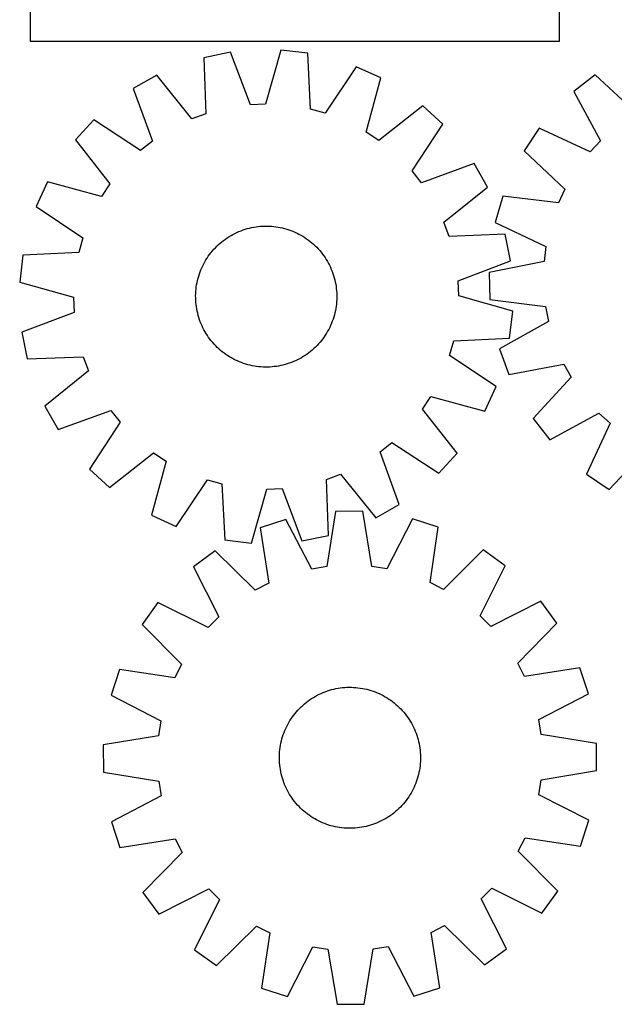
# Model space of a CAD drawing. Header units: millimetres. Extents: x 7 to 1493, y 7 to 2993.
# Tile 5 of 15: x 7 to 344, y 2120 to 2679. Entities that reach past the tile are written whole.
import ezdxf

# ---------------------------------------------------------------- set-up
doc = ezdxf.new("R2010")
doc.units = ezdxf.units.MM
doc.layers.add('CUT', color=7, linetype='CONTINUOUS', true_color=0x000000)

msp = doc.modelspace()

# ---------------------------------------------------------------- linework, layer by layer
at = {"layer": 'CUT'}
for p, q in [((12.757527, 2916.681187), (12.757527, 2666.681187)), ((312.757527, 2666.681187), (312.757527, 2741.681187)), ((12.757527, 2666.681187), (312.757527, 2666.681187)), ((126.240061, 2660.385016), (111.16125, 2657.325606)), ((137.512255, 2630.688006), (126.240061, 2660.385016)), ((154.752409, 2661.614593), (146.078637, 2631.057426)), ((170.03862, 2659.864655), (154.752409, 2661.614593)), ((171.582233, 2628.137821), (170.03862, 2659.864655)), ((111.16125, 2657.325606), (112.354687, 2625.583671)), ((84.424356, 2647.345409), (71.028963, 2639.776129)), ((104.32173, 2622.585174), (84.424356, 2647.345409)), ((197.535434, 2652.223252), (179.843504, 2625.842002)), ((211.532725, 2645.835264), (197.535434, 2652.223252)), ((332.967559, 2647.60195), (320.829882, 2638.146404)), ((356.287416, 2626.034405), (332.967559, 2647.60195)), ((203.196658, 2615.184248), (211.532725, 2645.835264)), ((71.028963, 2639.776129), (81.972787, 2609.956547)), ((320.829882, 2638.146404), (336.036853, 2610.258722)), ((146.078637, 2631.057426), (137.512255, 2630.688006)), ((235.322426, 2630.070875), (210.344146, 2610.447922)), ((246.660644, 2619.670136), (235.322426, 2630.070875)), ((112.354687, 2625.583671), (104.32173, 2622.585174)), ((179.843504, 2625.842002), (171.582233, 2628.137821)), ((48.684717, 2622.022243), (38.283978, 2610.684025)), ((75.259578, 2604.622487), (48.684717, 2622.022243)), ((229.260887, 2593.095275), (246.660644, 2619.670136)), ((210.344146, 2610.447922), (203.196658, 2615.184248)), ((301.337115, 2617.301792), (292.715423, 2604.558285)), ((330.180355, 2603.996071), (301.337115, 2617.301792)), ((38.283978, 2610.684025), (57.90693, 2585.705745)), ((81.972787, 2609.956547), (75.259578, 2604.622487)), ((336.036853, 2610.258722), (330.180355, 2603.996071)), ((292.715423, 2604.558285), (315.795879, 2582.734736)), ((264.414529, 2597.325889), (234.594947, 2586.382066)), ((271.98381, 2583.930497), (264.414529, 2597.325889)), ((234.594947, 2586.382066), (229.260887, 2593.095275)), ((22.519589, 2586.894324), (16.1316, 2572.897034)), ((53.170604, 2578.558257), (22.519589, 2586.894324)), ((57.90693, 2585.705745), (53.170604, 2578.558257)), ((247.223575, 2564.033122), (271.98381, 2583.930497)), ((315.795879, 2582.734736), (312.161284, 2574.968843)), ((280.618039, 2578.710285), (276.356282, 2563.92624)), ((312.161284, 2574.968843), (280.618039, 2578.710285)), ((16.1316, 2572.897034), (42.51285, 2555.205103)), ((250.222072, 2556.000166), (247.223575, 2564.033122)), ((276.356282, 2563.92624), (305.050948, 2550.303065)), ((127.644258, 2557.136948), (128.761692, 2557.711707)), ((128.761692, 2557.711707), (129.896628, 2558.251083)), ((129.896628, 2558.251083), (131.047947, 2558.754544)), ((131.047947, 2558.754544), (132.214511, 2559.221593)), ((132.214511, 2559.221593), (133.39517, 2559.651768)), ((133.39517, 2559.651768), (134.588759, 2560.044646)), ((134.588759, 2560.044646), (135.794099, 2560.399838)), ((135.794099, 2560.399838), (137.010001, 2560.716995)), ((137.010001, 2560.716995), (138.235266, 2560.995803)), ((138.235266, 2560.995803), (139.468683, 2561.235986)), ((139.468683, 2561.235986), (140.709036, 2561.437309)), ((140.709036, 2561.437309), (141.955101, 2561.599571)), ((141.955101, 2561.599571), (143.205648, 2561.722614)), ((143.205648, 2561.722614), (144.459443, 2561.806316)), ((144.459443, 2561.806316), (145.715248, 2561.850593)), ((145.715248, 2561.850593), (146.971824, 2561.855403)), ((146.971824, 2561.855403), (148.227931, 2561.820741)), ((148.227931, 2561.820741), (149.48233, 2561.74664)), ((149.48233, 2561.74664), (150.733782, 2561.633174)), ((150.733782, 2561.633174), (151.981052, 2561.480455)), ((151.981052, 2561.480455), (153.222911, 2561.288634)), ((153.222911, 2561.288634), (154.458131, 2561.0579)), ((154.458131, 2561.0579), (155.685494, 2560.78848)), ((155.685494, 2560.78848), (156.903788, 2560.480641)), ((156.903788, 2560.480641), (158.111812, 2560.134687)), ((158.111812, 2560.134687), (159.308374, 2559.750958)), ((159.308374, 2559.750958), (160.492291, 2559.329833)), ((160.492291, 2559.329833), (161.662397, 2558.871729)), ((161.662397, 2558.871729), (162.817536, 2558.377097)), ((162.817536, 2558.377097), (163.956568, 2557.846425)), ((163.956568, 2557.846425), (165.078369, 2557.280237)), ((42.51285, 2555.205103), (40.217032, 2546.943833)), ((119.463079, 2551.340208), (120.40247, 2552.174805)), ((120.40247, 2552.174805), (121.367612, 2552.979483)), ((121.367612, 2552.979483), (122.357554, 2553.753448)), ((122.357554, 2553.753448), (123.371318, 2554.495936)), ((123.371318, 2554.495936), (124.407905, 2555.206215)), ((124.407905, 2555.206215), (125.46629, 2555.883583)), ((125.46629, 2555.883583), (126.545429, 2556.527372)), ((126.545429, 2556.527372), (127.644258, 2557.136948)), ((165.078369, 2557.280237), (166.181832, 2556.679091)), ((166.181832, 2556.679091), (167.265869, 2556.043582)), ((167.265869, 2556.043582), (168.329408, 2555.374336)), ((168.329408, 2555.374336), (169.371402, 2554.672014)), ((169.371402, 2554.672014), (170.39082, 2553.937308)), ((170.39082, 2553.937308), (171.386658, 2553.170944)), ((171.386658, 2553.170944), (172.357933, 2552.373678)), ((172.357933, 2552.373678), (173.303685, 2551.546298)), ((281.964007, 2557.193603), (250.222072, 2556.000166)), ((285.023417, 2542.114791), (281.964007, 2557.193603)), ((40.217032, 2546.943833), (8.490197, 2545.40022)), ((114.417545, 2545.75242), (115.183908, 2546.748258)), ((115.183908, 2546.748258), (115.981174, 2547.719532)), ((115.981174, 2547.719532), (116.808555, 2548.665285)), ((116.808555, 2548.665285), (117.665234, 2549.584582)), ((117.665234, 2549.584582), (118.550367, 2550.476516)), ((118.550367, 2550.476516), (119.463079, 2551.340208)), ((173.303685, 2551.546298), (174.222983, 2550.689618)), ((174.222983, 2550.689618), (175.114917, 2549.804486)), ((175.114917, 2549.804486), (175.978609, 2548.891774)), ((175.978609, 2548.891774), (176.813206, 2547.952383)), ((176.813206, 2547.952383), (177.617884, 2546.98724)), ((177.617884, 2546.98724), (178.391849, 2545.997298)), ((305.050948, 2550.303065), (303.994037, 2541.79411)), ((8.490197, 2545.40022), (6.74026, 2530.114008)), ((111.074616, 2540.439968), (111.675761, 2541.543432)), ((111.675761, 2541.543432), (112.31127, 2542.627468)), ((112.31127, 2542.627468), (112.980516, 2543.691008)), ((112.980516, 2543.691008), (113.682839, 2544.733001)), ((113.682839, 2544.733001), (114.417545, 2545.75242)), ((178.391849, 2545.997298), (179.134337, 2544.983534)), ((179.134337, 2544.983534), (179.844615, 2543.946948)), ((179.844615, 2543.946948), (180.521984, 2542.888563)), ((180.521984, 2542.888563), (181.165773, 2541.809423)), ((181.165773, 2541.809423), (181.775348, 2540.710594)), ((255.326407, 2530.842597), (285.023417, 2542.114791)), ((303.994037, 2541.79411), (272.838458, 2535.605034)), ((108.603895, 2534.669973), (109.025019, 2535.853891)), ((109.025019, 2535.853891), (109.483124, 2537.023996)), ((109.483124, 2537.023996), (109.977756, 2538.179135)), ((109.977756, 2538.179135), (110.508428, 2539.318167)), ((110.508428, 2539.318167), (111.074616, 2540.439968)), ((181.775348, 2540.710594), (182.350108, 2539.59316)), ((182.350108, 2539.59316), (182.889484, 2538.458224)), ((182.889484, 2538.458224), (183.392945, 2537.306906)), ((183.392945, 2537.306906), (183.859993, 2536.140341)), ((183.859993, 2536.140341), (184.290169, 2534.959682)), ((272.838458, 2535.605034), (273.353808, 2520.227616)), ((6.74026, 2530.114008), (37.297427, 2521.440237)), ((107.066218, 2528.58451), (107.296952, 2529.81973)), ((107.296952, 2529.81973), (107.566372, 2531.047093)), ((107.566372, 2531.047093), (107.874211, 2532.265388)), ((107.874211, 2532.265388), (108.220166, 2533.473412)), ((108.220166, 2533.473412), (108.603895, 2534.669973)), ((184.290169, 2534.959682), (184.683047, 2533.766094)), ((184.683047, 2533.766094), (185.038239, 2532.560754)), ((185.038239, 2532.560754), (185.355396, 2531.344851)), ((185.355396, 2531.344851), (185.634203, 2530.119587)), ((185.634203, 2530.119587), (185.874387, 2528.886169)), ((255.695827, 2522.276215), (255.326407, 2530.842597)), ((106.534112, 2523.58953), (106.608213, 2524.843929)), ((106.608213, 2524.843929), (106.721678, 2526.095381)), ((106.721678, 2526.095381), (106.874397, 2527.342652)), ((106.874397, 2527.342652), (107.066218, 2528.58451)), ((185.874387, 2528.886169), (186.075709, 2527.645816)), ((186.075709, 2527.645816), (186.237972, 2526.399751)), ((186.237972, 2526.399751), (186.361015, 2525.149204)), ((186.361015, 2525.149204), (186.444716, 2523.89541)), ((37.297427, 2521.440237), (37.666846, 2512.873855)), ((106.499449, 2522.333423), (106.534112, 2523.58953)), ((106.504259, 2521.076847), (106.499449, 2522.333423)), ((106.548537, 2519.821042), (106.504259, 2521.076847)), ((106.632238, 2518.567247), (106.548537, 2519.821042)), ((106.755281, 2517.316701), (106.632238, 2518.567247)), ((186.385041, 2518.872523), (186.271575, 2517.621071)), ((186.459141, 2520.126921), (186.385041, 2518.872523)), ((186.444716, 2523.89541), (186.488994, 2522.639605)), ((186.493804, 2521.383028), (186.459141, 2520.126921)), ((186.488994, 2522.639605), (186.493804, 2521.383028)), ((286.252993, 2513.602444), (255.695827, 2522.276215)), ((273.353808, 2520.227616), (304.85385, 2516.138346)), ((37.666846, 2512.873855), (7.969837, 2501.60166)), ((106.917544, 2516.070636), (106.755281, 2517.316701)), ((107.118866, 2514.830283), (106.917544, 2516.070636)), ((107.35905, 2513.596865), (107.118866, 2514.830283)), ((107.637857, 2512.371601), (107.35905, 2513.596865)), ((185.696301, 2513.896722), (185.426881, 2512.669359)), ((185.927035, 2515.131942), (185.696301, 2513.896722)), ((186.118856, 2516.3738), (185.927035, 2515.131942)), ((186.271575, 2517.621071), (186.118856, 2516.3738)), ((284.503056, 2498.316232), (286.252993, 2513.602444)), ((304.85385, 2516.138346), (306.478079, 2507.719246)), ((107.955014, 2511.155698), (107.637857, 2512.371601)), ((108.310206, 2509.950358), (107.955014, 2511.155698)), ((108.703084, 2508.756769), (108.310206, 2509.950358)), ((109.13326, 2507.57611), (108.703084, 2508.756769)), ((109.600309, 2506.409546), (109.13326, 2507.57611)), ((183.968234, 2507.862561), (183.51013, 2506.692456)), ((184.389359, 2509.046479), (183.968234, 2507.862561)), ((184.773088, 2510.24304), (184.389359, 2509.046479)), ((185.119042, 2511.451064), (184.773088, 2510.24304)), ((185.426881, 2512.669359), (185.119042, 2511.451064)), ((306.478079, 2507.719246), (278.759892, 2492.205481)), ((110.103769, 2505.258228), (109.600309, 2506.409546)), ((110.643146, 2504.123291), (110.103769, 2505.258228)), ((111.217905, 2503.005857), (110.643146, 2504.123291)), ((111.82748, 2501.907028), (111.217905, 2503.005857)), ((112.471269, 2500.827889), (111.82748, 2501.907028)), ((181.317492, 2502.17302), (180.681983, 2501.088984)), ((181.918637, 2503.276483), (181.317492, 2502.17302)), ((182.484825, 2504.398285), (181.918637, 2503.276483)), ((183.015497, 2505.537317), (182.484825, 2504.398285)), ((183.51013, 2506.692456), (183.015497, 2505.537317)), ((7.969837, 2501.60166), (11.029246, 2486.522849)), ((113.148638, 2499.769504), (112.471269, 2500.827889)), ((113.858916, 2498.732918), (113.148638, 2499.769504)), ((114.601405, 2497.719153), (113.858916, 2498.732918)), ((115.37537, 2496.729211), (114.601405, 2497.719153)), ((116.180048, 2495.764069), (115.37537, 2496.729211)), ((177.809345, 2496.968194), (177.012079, 2495.99692)), ((178.575709, 2497.964032), (177.809345, 2496.968194)), ((179.310414, 2498.983451), (178.575709, 2497.964032)), ((180.012737, 2500.025444), (179.310414, 2498.983451)), ((180.681983, 2501.088984), (180.012737, 2500.025444)), ((250.480403, 2488.511349), (252.776222, 2496.772619)), ((252.776222, 2496.772619), (284.503056, 2498.316232)), ((117.014644, 2494.824678), (116.180048, 2495.764069)), ((117.878336, 2493.911966), (117.014644, 2494.824678)), ((118.770271, 2493.026833), (117.878336, 2493.911966)), ((119.689568, 2492.170154), (118.770271, 2493.026833)), ((120.63532, 2491.342773), (119.689568, 2492.170154)), ((121.606595, 2490.545508), (120.63532, 2491.342773)), ((122.602433, 2489.779144), (121.606595, 2490.545508)), ((171.625641, 2490.736969), (170.635699, 2489.963004)), ((172.590784, 2491.541647), (171.625641, 2490.736969)), ((173.530175, 2492.376243), (172.590784, 2491.541647)), ((174.442887, 2493.239935), (173.530175, 2492.376243)), ((175.328019, 2494.13187), (174.442887, 2493.239935)), ((176.184698, 2495.051167), (175.328019, 2494.13187)), ((177.012079, 2495.99692), (176.184698, 2495.051167)), ((278.759892, 2492.205481), (284.001903, 2477.73994)), ((11.029246, 2486.522849), (42.771182, 2487.716286)), ((42.771182, 2487.716286), (45.769678, 2479.68333)), ((123.621852, 2489.044438), (122.602433, 2489.779144)), ((124.663845, 2488.342116), (123.621852, 2489.044438)), ((125.727385, 2487.67287), (124.663845, 2488.342116)), ((126.811421, 2487.03736), (125.727385, 2487.67287)), ((127.914884, 2486.436215), (126.811421, 2487.03736)), ((129.036685, 2485.870027), (127.914884, 2486.436215)), ((130.175717, 2485.339355), (129.036685, 2485.870027)), ((131.330856, 2484.844723), (130.175717, 2485.339355)), ((161.945307, 2484.961908), (160.778742, 2484.494859)), ((163.096625, 2485.465369), (161.945307, 2484.961908)), ((164.231561, 2486.004745), (163.096625, 2485.465369)), ((165.348995, 2486.579504), (164.231561, 2486.004745)), ((166.447824, 2487.189079), (165.348995, 2486.579504)), ((167.526963, 2487.832869), (166.447824, 2487.189079)), ((168.585349, 2488.510237), (167.526963, 2487.832869)), ((169.621935, 2489.220516), (168.585349, 2488.510237)), ((170.635699, 2489.963004), (169.621935, 2489.220516)), ((276.861653, 2470.819418), (250.480403, 2488.511349)), ((45.769678, 2479.68333), (21.009443, 2459.785955)), ((132.500962, 2484.386618), (131.330856, 2484.844723)), ((133.68488, 2483.965494), (132.500962, 2484.386618)), ((134.881441, 2483.581765), (133.68488, 2483.965494)), ((136.089465, 2483.23581), (134.881441, 2483.581765)), ((137.30776, 2482.927971), (136.089465, 2483.23581)), ((138.535123, 2482.658552), (137.30776, 2482.927971)), ((139.770343, 2482.427817), (138.535123, 2482.658552)), ((141.012201, 2482.235996), (139.770343, 2482.427817)), ((142.259471, 2482.083278), (141.012201, 2482.235996)), ((143.510923, 2481.969812), (142.259471, 2482.083278)), ((144.765322, 2481.895711), (143.510923, 2481.969812)), ((146.021429, 2481.861049), (144.765322, 2481.895711)), ((147.278005, 2481.865859), (146.021429, 2481.861049)), ((148.53381, 2481.910136), (147.278005, 2481.865859)), ((149.787605, 2481.993837), (148.53381, 2481.910136)), ((151.038152, 2482.11688), (149.787605, 2481.993837)), ((152.284217, 2482.279143), (151.038152, 2482.11688)), ((153.52457, 2482.480465), (152.284217, 2482.279143)), ((154.757987, 2482.720649), (153.52457, 2482.480465)), ((155.983252, 2482.999457), (154.757987, 2482.720649)), ((157.199154, 2483.316613), (155.983252, 2482.999457)), ((158.404495, 2483.671806), (157.199154, 2483.316613)), ((159.598083, 2484.064684), (158.404495, 2483.671806)), ((160.778742, 2484.494859), (159.598083, 2484.064684)), ((284.001903, 2477.73994), (315.223876, 2483.584861)), ((315.223876, 2483.584861), (319.370255, 2476.079735)), ((319.370255, 2476.079735), (297.80271, 2452.759877)), ((270.473664, 2456.822127), (276.861653, 2470.819418)), ((235.086323, 2458.010707), (239.822649, 2465.158195)), ((239.822649, 2465.158195), (270.473664, 2456.822127)), ((21.009443, 2459.785955), (28.578724, 2446.390563)), ((28.578724, 2446.390563), (58.398306, 2457.334386)), ((58.398306, 2457.334386), (63.732366, 2450.621177)), ((254.709275, 2433.032426), (235.086323, 2458.010707)), ((297.80271, 2452.759877), (307.258256, 2440.622201)), ((307.258256, 2440.622201), (335.145938, 2455.829171)), ((335.145938, 2455.829171), (341.40859, 2449.972674)), ((63.732366, 2450.621177), (46.33261, 2424.046316)), ((341.40859, 2449.972674), (328.102868, 2421.129433)), ((211.020466, 2433.759905), (217.733675, 2439.093965)), ((217.733675, 2439.093965), (244.308536, 2421.694209)), ((340.846375, 2412.507741), (362.669925, 2435.588197)), ((57.670827, 2413.645577), (82.649108, 2433.268529)), ((82.649108, 2433.268529), (89.796596, 2428.532203)), ((221.96429, 2403.940323), (211.020466, 2433.759905)), ((244.308536, 2421.694209), (254.709275, 2433.032426)), ((46.33261, 2424.046316), (57.670827, 2413.645577)), ((89.796596, 2428.532203), (81.460528, 2397.881188)), ((180.638567, 2418.132781), (188.671523, 2421.131278)), ((181.832004, 2386.390846), (180.638567, 2418.132781)), ((188.671523, 2421.131278), (208.568897, 2396.371042)), ((328.102868, 2421.129433), (340.846375, 2412.507741)), ((95.457819, 2391.4932), (113.149749, 2417.874449)), ((113.149749, 2417.874449), (121.41102, 2415.578631)), ((121.41102, 2415.578631), (122.954633, 2383.851797)), ((138.240844, 2382.101859), (146.914616, 2412.659026)), ((146.914616, 2412.659026), (155.480998, 2413.028446)), ((155.480998, 2413.028446), (166.753192, 2383.331436)), ((208.568897, 2396.371042), (221.96429, 2403.940323)), ((81.460528, 2397.881188), (95.457819, 2391.4932)), ((185.820425, 2400.062318), (180.777735, 2368.70078)), ((201.206398, 2400.111081), (185.820425, 2400.062318)), ((206.447774, 2368.782136), (201.206398, 2400.111081)), ((229.407893, 2395.735978), (214.920761, 2367.46766)), ((244.055891, 2391.027827), (229.407893, 2395.735978)), ((157.647229, 2395.508546), (143.029367, 2390.707643)), ((143.029367, 2390.707643), (147.924732, 2359.322772)), ((172.313249, 2367.332624), (157.647229, 2395.508546)), ((239.359559, 2359.612556), (244.055891, 2391.027827)), ((166.753192, 2383.331436), (181.832004, 2386.390846)), ((122.954633, 2383.851797), (138.240844, 2382.101859)), ((117.642258, 2377.670753), (105.223406, 2368.587655)), ((140.297311, 2355.405908), (117.642258, 2377.670753)), ((269.525125, 2378.152116), (247.011654, 2355.744118)), ((282.001301, 2369.147918), (269.525125, 2378.152116)), ((105.223406, 2368.587655), (119.577633, 2340.251619)), ((180.777735, 2368.70078), (172.313249, 2367.332624)), ((214.920761, 2367.46766), (206.447774, 2368.782136)), ((267.826972, 2340.721466), (282.001301, 2369.147918)), ((147.924732, 2359.322772), (140.297311, 2355.405908)), ((247.011654, 2355.744118), (239.359559, 2359.612556)), ((85.107451, 2348.343787), (76.103253, 2335.867611)), ((113.533903, 2334.169458), (85.107451, 2348.343787)), ((302.245169, 2349.031963), (273.909133, 2334.677736)), ((311.328267, 2336.613111), (302.245169, 2349.031963)), ((119.577633, 2340.251619), (113.533903, 2334.169458)), ((273.909133, 2334.677736), (267.826972, 2340.721466)), ((76.103253, 2335.867611), (98.511251, 2313.35414)), ((289.063422, 2313.958058), (311.328267, 2336.613111)), ((98.511251, 2313.35414), (94.642813, 2305.702045)), ((292.980286, 2306.330637), (289.063422, 2313.958058)), ((63.227542, 2310.398377), (58.519391, 2295.750379)), ((94.642813, 2305.702045), (63.227542, 2310.398377)), ((324.365157, 2311.226002), (292.980286, 2306.330637)), ((329.166061, 2296.60814), (324.365157, 2311.226002)), ((58.519391, 2295.750379), (86.787709, 2281.263247)), ((173.216502, 2294.502069), (174.301082, 2295.136649)), ((174.301082, 2295.136649), (175.40506, 2295.736849)), ((175.40506, 2295.736849), (176.527346, 2296.302075)), ((176.527346, 2296.302075), (177.666833, 2296.831771)), ((177.666833, 2296.831771), (178.822395, 2297.325413)), ((178.822395, 2297.325413), (179.992893, 2297.782515)), ((179.992893, 2297.782515), (181.177171, 2298.202624)), ((181.177171, 2298.202624), (182.374061, 2298.585328)), ((182.374061, 2298.585328), (183.582381, 2298.930247)), ((183.582381, 2298.930247), (184.800939, 2299.237042)), ((184.800939, 2299.237042), (186.028532, 2299.50541)), ((186.028532, 2299.50541), (187.26395, 2299.735085)), ((187.26395, 2299.735085), (188.505972, 2299.925842)), ((188.505972, 2299.925842), (189.753372, 2300.077492)), ((189.753372, 2300.077492), (191.004921, 2300.189886)), ((191.004921, 2300.189886), (192.259383, 2300.262911)), ((192.259383, 2300.262911), (193.515519, 2300.296497)), ((193.515519, 2300.296497), (194.772091, 2300.290611)), ((194.772091, 2300.290611), (196.027858, 2300.245257)), ((196.027858, 2300.245257), (197.28158, 2300.160481)), ((197.28158, 2300.160481), (198.532021, 2300.036367)), ((198.532021, 2300.036367), (199.777946, 2299.873036)), ((199.777946, 2299.873036), (201.018127, 2299.670651)), ((201.018127, 2299.670651), (202.251338, 2299.42941)), ((202.251338, 2299.42941), (203.476363, 2299.149553)), ((203.476363, 2299.149553), (204.691993, 2298.831355)), ((204.691993, 2298.831355), (205.897029, 2298.475129)), ((205.897029, 2298.475129), (207.09028, 2298.081229)), ((207.09028, 2298.081229), (208.27057, 2297.650042)), ((208.27057, 2297.650042), (209.436734, 2297.181993)), ((209.436734, 2297.181993), (210.58762, 2296.677546)), ((210.58762, 2296.677546), (211.722094, 2296.137198)), ((211.722094, 2296.137198), (212.839035, 2295.561481)), ((212.839035, 2295.561481), (213.937341, 2294.950964)), ((300.990138, 2281.94212), (329.166061, 2296.60814)), ((166.254803, 2289.154069), (167.174834, 2290.00996)), ((167.174834, 2290.00996), (168.121295, 2290.83653)), ((168.121295, 2290.83653), (169.093252, 2291.632964)), ((169.093252, 2291.632964), (170.089746, 2292.398474)), ((170.089746, 2292.398474), (171.109794, 2293.132306)), ((171.109794, 2293.132306), (172.152389, 2293.833735)), ((172.152389, 2293.833735), (173.216502, 2294.502069)), ((213.937341, 2294.950964), (215.015928, 2294.306251)), ((215.015928, 2294.306251), (216.073733, 2293.627975)), ((216.073733, 2293.627975), (217.10971, 2292.916809)), ((217.10971, 2292.916809), (218.122837, 2292.173452)), ((218.122837, 2292.173452), (219.112116, 2291.398639)), ((219.112116, 2291.398639), (220.076568, 2290.593134)), ((220.076568, 2290.593134), (221.015244, 2289.757733)), ((221.015244, 2289.757733), (221.927215, 2288.893259)), ((161.33856, 2283.452196), (162.081917, 2284.465323)), ((162.081917, 2284.465323), (162.85673, 2285.454602)), ((162.85673, 2285.454602), (163.662235, 2286.419054)), ((163.662235, 2286.419054), (164.497636, 2287.35773)), ((164.497636, 2287.35773), (165.36211, 2288.269701)), ((165.36211, 2288.269701), (166.254803, 2289.154069)), ((221.927215, 2288.893259), (222.811583, 2288.000567)), ((222.811583, 2288.000567), (223.667474, 2287.080536)), ((223.667474, 2287.080536), (224.494044, 2286.134074)), ((224.494044, 2286.134074), (225.290478, 2285.162117)), ((225.290478, 2285.162117), (226.055988, 2284.165623)), ((226.055988, 2284.165623), (226.78982, 2283.145575)), ((86.787709, 2281.263247), (85.473233, 2272.790259)), ((158.118172, 2278.06458), (158.693888, 2279.181521)), ((158.693888, 2279.181521), (159.304405, 2280.279827)), ((159.304405, 2280.279827), (159.949119, 2281.358414)), ((159.949119, 2281.358414), (160.627394, 2282.416219)), ((160.627394, 2282.416219), (161.33856, 2283.452196)), ((226.78982, 2283.145575), (227.491249, 2282.10298)), ((227.491249, 2282.10298), (228.159583, 2281.038867)), ((228.159583, 2281.038867), (228.794163, 2279.954287)), ((228.794163, 2279.954287), (229.394363, 2278.850309)), ((229.394363, 2278.850309), (229.959589, 2277.728023)), ((302.358294, 2273.477634), (300.990138, 2281.94212)), ((85.473233, 2272.790259), (54.144289, 2267.548884)), ((155.78024, 2272.239515), (156.17414, 2273.432766)), ((156.17414, 2273.432766), (156.605327, 2274.613056)), ((156.605327, 2274.613056), (157.073376, 2275.77922)), ((157.073376, 2275.77922), (157.577823, 2276.930106)), ((157.577823, 2276.930106), (158.118172, 2278.06458)), ((229.959589, 2277.728023), (230.489285, 2276.588536)), ((230.489285, 2276.588536), (230.982927, 2275.432974)), ((230.982927, 2275.432974), (231.440029, 2274.262476)), ((231.440029, 2274.262476), (231.860139, 2273.078198)), ((231.860139, 2273.078198), (232.242842, 2271.881308)), ((333.719832, 2268.434944), (302.358294, 2273.477634)), ((54.144289, 2267.548884), (54.193051, 2252.162911)), ((154.382333, 2266.120432), (154.584718, 2267.360613)), ((154.584718, 2267.360613), (154.825959, 2268.593824)), ((154.825959, 2268.593824), (155.105816, 2269.818849)), ((155.105816, 2269.818849), (155.424015, 2271.034479)), ((155.424015, 2271.034479), (155.78024, 2272.239515)), ((232.242842, 2271.881308), (232.587761, 2270.672988)), ((232.587761, 2270.672988), (232.894556, 2269.45443)), ((232.894556, 2269.45443), (233.162924, 2268.226837)), ((233.162924, 2268.226837), (233.392599, 2266.99142)), ((333.768595, 2253.048971), (333.719832, 2268.434944)), ((153.964758, 2261.114577), (154.010112, 2262.370344)), ((154.010112, 2262.370344), (154.094888, 2263.624066)), ((154.094888, 2263.624066), (154.219002, 2264.874507)), ((154.219002, 2264.874507), (154.382333, 2266.120432)), ((233.392599, 2266.99142), (233.583356, 2265.749398)), ((233.583356, 2265.749398), (233.735006, 2264.501997)), ((233.735006, 2264.501997), (233.8474, 2263.250448)), ((233.8474, 2263.250448), (233.920425, 2261.995986)), ((233.920425, 2261.995986), (233.954011, 2260.73985)), ((153.958872, 2259.858005), (153.964758, 2261.114577)), ((153.992458, 2258.601869), (153.958872, 2259.858005)), ((154.065484, 2257.347407), (153.992458, 2258.601869)), ((154.177877, 2256.095858), (154.065484, 2257.347407)), ((154.329527, 2254.848457), (154.177877, 2256.095858)), ((233.817995, 2256.973789), (233.693881, 2255.723348)), ((233.902771, 2258.227511), (233.817995, 2256.973789)), ((233.948125, 2259.483278), (233.902771, 2258.227511)), ((233.954011, 2260.73985), (233.948125, 2259.483278)), ((54.193051, 2252.162911), (85.554589, 2247.120221)), ((154.520284, 2253.606435), (154.329527, 2254.848457)), ((154.749959, 2252.371018), (154.520284, 2253.606435)), ((155.018327, 2251.143425), (154.749959, 2252.371018)), ((155.325122, 2249.924867), (155.018327, 2251.143425)), ((232.807067, 2250.779006), (232.488869, 2249.563376)), ((233.086925, 2252.004031), (232.807067, 2250.779006)), ((233.328165, 2253.237242), (233.086925, 2252.004031)), ((233.53055, 2254.477423), (233.328165, 2253.237242)), ((233.693881, 2255.723348), (233.53055, 2254.477423)), ((302.439651, 2247.807596), (333.768595, 2253.048971)), ((85.554589, 2247.120221), (86.922745, 2238.655735)), ((155.670041, 2248.716547), (155.325122, 2249.924867)), ((156.052745, 2247.519657), (155.670041, 2248.716547)), ((156.472854, 2246.335379), (156.052745, 2247.519657)), ((156.929956, 2245.164881), (156.472854, 2246.335379)), ((157.423598, 2244.009319), (156.929956, 2245.164881)), ((230.839508, 2244.818635), (230.33506, 2243.667749)), ((231.307556, 2245.984799), (230.839508, 2244.818635)), ((231.738743, 2247.165089), (231.307556, 2245.984799)), ((232.132643, 2248.358341), (231.738743, 2247.165089)), ((232.488869, 2249.563376), (232.132643, 2248.358341)), ((301.125174, 2239.334608), (302.439651, 2247.807596)), ((157.953294, 2242.869832), (157.423598, 2244.009319)), ((158.51852, 2241.747546), (157.953294, 2242.869832)), ((159.11872, 2240.643568), (158.51852, 2241.747546)), ((159.7533, 2239.558988), (159.11872, 2240.643568)), ((160.421634, 2238.494875), (159.7533, 2239.558988)), ((227.963765, 2239.239441), (227.28549, 2238.181637)), ((228.608478, 2240.318028), (227.963765, 2239.239441)), ((229.218995, 2241.416334), (228.608478, 2240.318028)), ((229.794712, 2242.533275), (229.218995, 2241.416334)), ((230.33506, 2243.667749), (229.794712, 2242.533275)), ((329.393492, 2224.847476), (301.125174, 2239.334608)), ((86.922745, 2238.655735), (58.746823, 2223.989715)), ((161.123064, 2237.45228), (160.421634, 2238.494875)), ((161.856895, 2236.432232), (161.123064, 2237.45228)), ((162.622406, 2235.435738), (161.856895, 2236.432232)), ((163.418839, 2234.463781), (162.622406, 2235.435738)), ((164.245409, 2233.51732), (163.418839, 2234.463781)), ((224.250648, 2234.178801), (223.415247, 2233.240125)), ((225.056153, 2235.143253), (224.250648, 2234.178801)), ((225.830966, 2236.132532), (225.056153, 2235.143253)), ((226.574323, 2237.145659), (225.830966, 2236.132532)), ((227.28549, 2238.181637), (226.574323, 2237.145659)), ((165.1013, 2232.597289), (164.245409, 2233.51732)), ((165.985668, 2231.704596), (165.1013, 2232.597289)), ((166.897639, 2230.840122), (165.985668, 2231.704596)), ((167.836315, 2230.004721), (166.897639, 2230.840122)), ((168.800767, 2229.199216), (167.836315, 2230.004721)), ((169.790046, 2228.424403), (168.800767, 2229.199216)), ((170.803173, 2227.681046), (169.790046, 2228.424403)), ((217.823137, 2228.199381), (216.803089, 2227.46555)), ((218.819631, 2228.964892), (217.823137, 2228.199381)), ((219.791588, 2229.761325), (218.819631, 2228.964892)), ((220.73805, 2230.587895), (219.791588, 2229.761325)), ((221.658081, 2231.443786), (220.73805, 2230.587895)), ((222.550773, 2232.328154), (221.658081, 2231.443786)), ((223.415247, 2233.240125), (222.550773, 2232.328154)), ((58.746823, 2223.989715), (63.547726, 2209.371853)), ((171.839151, 2226.96988), (170.803173, 2227.681046)), ((172.896955, 2226.291605), (171.839151, 2226.96988)), ((173.975542, 2225.646891), (172.896955, 2226.291605)), ((175.073848, 2225.036374), (173.975542, 2225.646891)), ((176.190789, 2224.460657), (175.073848, 2225.036374)), ((177.325263, 2223.920309), (176.190789, 2224.460657)), ((178.476149, 2223.415862), (177.325263, 2223.920309)), ((179.642313, 2222.947813), (178.476149, 2223.415862)), ((180.822603, 2222.516626), (179.642313, 2222.947813)), ((182.015855, 2222.122726), (180.822603, 2222.516626)), ((207.91999, 2222.81534), (206.735712, 2222.395231)), ((209.090488, 2223.272442), (207.91999, 2222.81534)), ((210.24605, 2223.766084), (209.090488, 2223.272442)), ((211.385537, 2224.29578), (210.24605, 2223.766084)), ((212.507823, 2224.861006), (211.385537, 2224.29578)), ((213.611801, 2225.461206), (212.507823, 2224.861006)), ((214.696381, 2226.095786), (213.611801, 2225.461206)), ((215.760494, 2226.76412), (214.696381, 2226.095786)), ((216.803089, 2227.46555), (215.760494, 2226.76412)), ((324.685341, 2210.199478), (329.393492, 2224.847476)), ((183.22089, 2221.7665), (182.015855, 2222.122726)), ((184.43652, 2221.448302), (183.22089, 2221.7665)), ((185.661545, 2221.168445), (184.43652, 2221.448302)), ((186.894757, 2220.927204), (185.661545, 2221.168445)), ((188.134937, 2220.724819), (186.894757, 2220.927204)), ((189.380862, 2220.561488), (188.134937, 2220.724819)), ((190.631303, 2220.437374), (189.380862, 2220.561488)), ((191.885025, 2220.352598), (190.631303, 2220.437374)), ((193.140792, 2220.307244), (191.885025, 2220.352598)), ((194.397364, 2220.301358), (193.140792, 2220.307244)), ((195.6535, 2220.334944), (194.397364, 2220.301358)), ((196.907962, 2220.40797), (195.6535, 2220.334944)), ((198.159511, 2220.520363), (196.907962, 2220.40797)), ((199.406912, 2220.672013), (198.159511, 2220.520363)), ((200.648934, 2220.86277), (199.406912, 2220.672013)), ((201.884351, 2221.092445), (200.648934, 2220.86277)), ((203.111944, 2221.360813), (201.884351, 2221.092445)), ((204.330502, 2221.667608), (203.111944, 2221.360813)), ((205.538822, 2222.012527), (204.330502, 2221.667608)), ((206.735712, 2222.395231), (205.538822, 2222.012527)), ((63.547726, 2209.371853), (94.932597, 2214.267218)), ((94.932597, 2214.267218), (98.849461, 2206.639797)), ((289.401632, 2207.243715), (293.270071, 2214.89581)), ((293.270071, 2214.89581), (324.685341, 2210.199478)), ((98.849461, 2206.639797), (76.584616, 2183.984744)), ((311.80963, 2184.730244), (289.401632, 2207.243715)), ((76.584616, 2183.984744), (85.667714, 2171.565892)), ((85.667714, 2171.565892), (114.00375, 2185.920119)), ((114.00375, 2185.920119), (120.085911, 2179.876389)), ((268.33525, 2180.346236), (274.378981, 2186.428397)), ((274.378981, 2186.428397), (302.805432, 2172.254068)), ((302.805432, 2172.254068), (311.80963, 2184.730244)), ((120.085911, 2179.876389), (105.911582, 2151.449937)), ((282.689477, 2152.0102), (268.33525, 2180.346236)), ((118.387758, 2142.445739), (140.901229, 2164.853737)), ((140.901229, 2164.853737), (148.553324, 2160.985299)), ((239.988151, 2161.275083), (247.615572, 2165.191947)), ((244.883516, 2129.890212), (239.988151, 2161.275083)), ((247.615572, 2165.191947), (270.270625, 2142.927102)), ((148.553324, 2160.985299), (143.856992, 2129.570028)), ((105.911582, 2151.449937), (118.387758, 2142.445739)), ((158.50499, 2124.861877), (172.992122, 2153.130195)), ((172.992122, 2153.130195), (181.46511, 2151.815719)), ((181.46511, 2151.815719), (186.706485, 2120.486775)), ((202.092458, 2120.535537), (207.135148, 2151.897075)), ((207.135148, 2151.897075), (215.599634, 2153.265231)), ((215.599634, 2153.265231), (230.265654, 2125.089309)), ((270.270625, 2142.927102), (282.689477, 2152.0102)), ((143.856992, 2129.570028), (158.50499, 2124.861877)), ((230.265654, 2125.089309), (244.883516, 2129.890212)), ((186.706485, 2120.486775), (202.092458, 2120.535537))]:
    msp.add_line(p, q, dxfattribs=at)

doc.saveas('drawing.dxf')
